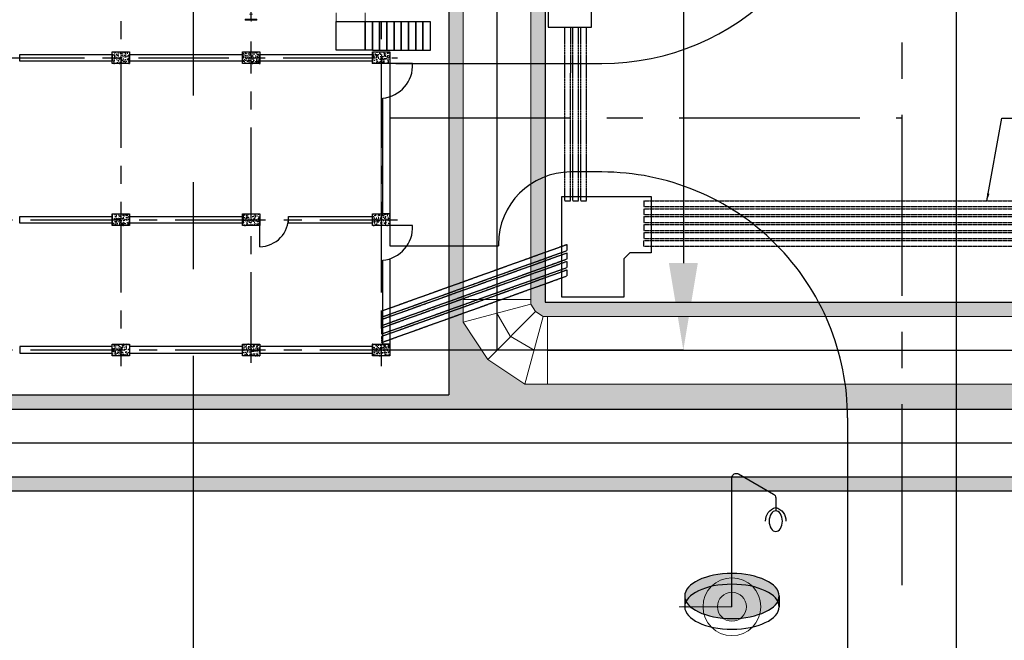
# Model space of a CAD drawing. Header units: inches. Extents: x -4968858 to -265257, y -220693 to 1871410.
# Tile 73 of 225: x -2012443 to -1978399, y 1174561 to 1196006. Entities that reach past the tile are written whole.
import ezdxf

# ---------------------------------------------------------------- set-up
doc = ezdxf.new("R2010")
doc.units = ezdxf.units.IN
doc.header["$MEASUREMENT"] = 0
doc.header["$PDSIZE"] = 0.25
for name, pattern in [('CENTER', [2, 1.25, -0.25, 0.25, -0.25]), ('CONTINOUS', [0]), ('HIDDEN', [0.375, 0.25, -0.125]), ('PHANTOM', [2.5, 1.25, -0.25, 0.25, -0.25, 0.25, -0.25])]:
    doc.linetypes.add(name, pattern=pattern)
for name, color, linetype in [('0-7-COL', 2, 'CENTER'), ('0-CW RETURN', 1, 'Continuous'), ('0-CW SUPPLY', 4, 'Continuous'), ('CW PH Elevation', 7, 'Continuous'), ('ductbank', 100, 'Continuous'), ('ENCASING', 144, 'Continuous'), ('grid-20m', 53, 'Continuous'), ('PH Column', 6, 'Continuous'), ('PH Plan', 7, 'Continuous'), ('road', 1, 'Continuous')]:
    doc.layers.add(name, color=color, linetype=linetype)
doc.layers.add('CEN', color=120, linetype='CENTER', lineweight=13)
doc.layers.add('P', color=250, linetype='Continuous', lineweight=100)
doc.styles.add('ROMANS', font='romans.shx', dxfattribs={"width": 0.8})
doc.styles.get("Standard").update_dxf_attribs({"font": 'romans.shx', "height": 1000})
doc.styles.add('tmpl-notes', font='simplex.shx', dxfattribs={"width": 0.75})
doc.dimstyles.get("Standard").update_dxf_attribs({"dimtxt": 0.18, "dimasz": 0.18, "dimexe": 0.18, "dimexo": 0.0625, "dimgap": 0.09, "dimtad": 0, "dimtih": 1, "dimtoh": 1, "dimdec": 4, "dimzin": 0, "dimdsep": 46, "dimtxsty": 'Standard', "dimcen": 0.09, "dimadec": 0, "dimazin": 0, "dimtfac": 1, "dimtdec": 4, "dimtofl": 0, "dimtmove": 0, "dimatfit": 3, "dimfxl": 0, "dimtolj": 1, "dimtzin": 0, "dimarcsym": 0})
doc.dimstyles.new('STANDARD1', dxfattribs={"dimtxt": 210, "dimasz": 250, "dimexe": 0, "dimexo": 100, "dimgap": 50, "dimtad": 0, "dimdec": 0, "dimzin": 0, "dimdsep": 46, "dimtxsty": 'ROMANS', "dimcen": 0, "dimclrd": 6, "dimclre": 6, "dimclrt": 7, "dimadec": 0, "dimazin": 0, "dimtfac": 1, "dimtdec": 0, "dimtofl": 0, "dimtmove": 0, "dimatfit": 3, "dimfxl": 0, "dimtolj": 1, "dimtzin": 0, "dimarcsym": 0})
doc.dimstyles.new('Vyom', dxfattribs={"dimtxt": 0.5, "dimasz": 0.5, "dimexe": 0.18, "dimexo": 0.0625, "dimgap": 0.09, "dimtad": 0, "dimtih": 1, "dimtoh": 1, "dimdec": 1, "dimzin": 0, "dimdsep": 46, "dimtxsty": 'tmpl-notes', "dimcen": 0.09, "dimadec": 0, "dimazin": 0, "dimtfac": 1, "dimtdec": 1, "dimtofl": 0, "dimtmove": 0, "dimatfit": 3, "dimfxl": 0, "dimtolj": 1, "dimtzin": 0, "dimarcsym": 0})

# ---------------------------------------------------------------- blocks, each defined once
blk = doc.blocks.new('column MCC')
at = {"layer": 'PH Column'}
h = blk.add_hatch(dxfattribs=at)
h.set_pattern_fill('AR-CONC', color=256, style=0)
h.set_pattern_definition([(50, (0, 0), (182.184668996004, -15.93908553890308), [19.05, -209.55]), (355, (0, 0), (-35.24282597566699, 191.05664288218), [15.24, -167.64]), (100.451, (15.182, -1.328249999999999), (146.9425016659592, 175.1166878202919), [16.19, -178.09]), (46.18419999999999, (0, 50.8), (271.0790408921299, -42.04232793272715), [28.575, -314.325]), (96.6356, (22.5899, 47.2965), (237.4042344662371, 247.4255558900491), [24.285, -267.135]), (351.1840000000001, (0, 50.8), (237.4046058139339, 247.4251178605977), [22.86, -251.46]), (21, (25.4, 38.1), (151.6148798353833, -102.2655185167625), [19.05, -209.55]), (326, (25.4, 38.1), (61.80202834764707, 184.1879661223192), [15.24, -167.64]), (71.45140000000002, (38.0345, 29.5779), (213.4164907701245, 81.92285771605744), [16.19, -178.09]), (37.50000000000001, (0, 0), (3.088603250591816, 84.55503887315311), [0, -165.608, 0, -170.18, 0, -168.275]), (7.499999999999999, (0, 0), (66.81966251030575, 100.1805748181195), [0, -97.028, 0, -161.798, 0, -64.135]), (327.5, (-56.642, 0), (135.5905951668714, -5.728743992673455), [0, -63.5, 0, -198.12, 0, -262.89]), (317.5, (-82.042, 0), (148.129181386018, 25.42649103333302), [0, -82.55, 0, -131.572, 0, -186.69])])
h.paths.add_polyline_path([(728221.5765489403, 86691.56342554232), (728221.5765489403, 87091.5634255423), (727621.5765489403, 87091.5634255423), (727621.5765489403, 86691.56342554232)])
blk.add_lwpolyline([(727621.5765489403, 87091.5634255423), (728221.5765489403, 87091.5634255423), (728221.5765489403, 86691.56342554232), (727621.5765489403, 86691.56342554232)], close=True, dxfattribs=at)
blk = doc.blocks.new('CWPH Col2')
at = {"layer": '0-7-COL', "linetype": 'CONTINOUS', "lineweight": 15}
for p, q in [((1313133.405777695, 273239.2329606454), (1313133.405777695, 272735.5846734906)), ((1313079.773421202, 272987.408817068), (1313187.038134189, 272987.408817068))]:
    blk.add_line(p, q, dxfattribs=at)
at = {"layer": 'CW PH Elevation', "color": 1, "linetype": 'CONTINOUS', "lineweight": 15}
for points in [[(1312933.405777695, 273187.408817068), (1313333.405777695, 273187.408817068), (1313333.405777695, 273159.408817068), (1312933.405777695, 273159.408817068)], [(1313125.405777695, 273159.408817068), (1313141.405777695, 273159.408817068), (1313141.405777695, 272815.408817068), (1313125.405777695, 272815.408817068)], [(1312933.405777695, 272815.408817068), (1313333.405777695, 272815.408817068), (1313333.405777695, 272787.408817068), (1312933.405777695, 272787.408817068)]]:
    blk.add_lwpolyline(points, close=True, dxfattribs=at)
blk = doc.blocks.new('A$C0E862E05')
at = {"linetype": 'CONTINOUS', "lineweight": 15}
for p, q in [((956.7621431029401, 16999.9988864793), (956.7620923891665, 16700.10857789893)), ((1956.76214310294, 16999.9988864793), (1956.762092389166, 16700.1085778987))]:
    blk.add_line(p, q, dxfattribs=at)
for points in [[(100.4814912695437, 25197.41454073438), (100.4814912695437, 28149.99746481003), (350.4814912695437, 28149.99746481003), (350.4814912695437, 25249.9974648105)], [(100.4814912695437, 19597.4146128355), (100.4814912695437, 23650.66541711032), (350.4814912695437, 23650.66541711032), (350.4814912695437, 19649.99753691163)]]:
    blk.add_lwpolyline(points)
for points in [[(-1043.23785689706, 16999.9988864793), (-1293.23785689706, 16999.9988864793), (-1293.23785689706, 17999.9988864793), (-1043.23785689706, 17999.9988864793)], [(-793.2378568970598, 16999.9988864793), (-1043.23785689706, 16999.9988864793), (-1043.23785689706, 17999.9988864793), (-793.2378568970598, 17999.9988864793)], [(-543.2378568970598, 16999.9988864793), (-793.2378568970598, 16999.9988864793), (-793.2378568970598, 17999.9988864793), (-543.2378568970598, 17999.9988864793)], [(-293.2378568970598, 16999.9988864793), (-543.2378568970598, 16999.9988864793), (-543.2378568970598, 17999.9988864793), (-293.2378568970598, 17999.9988864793)], [(-43.23785689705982, 16999.9988864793), (-293.2378568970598, 16999.9988864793), (-293.2378568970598, 17999.9988864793), (-43.23785689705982, 17999.9988864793)], [(206.7621431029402, 16999.9988864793), (-43.23785689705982, 16999.9988864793), (-43.23785689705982, 17999.9988864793), (206.7621431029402, 17999.9988864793)], [(456.7621431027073, 16999.9988864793), (206.7621431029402, 16999.9988864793), (206.7621431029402, 17999.9988864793), (456.7621431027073, 17999.9988864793)], [(706.7621431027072, 16999.9988864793), (456.7621431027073, 16999.9988864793), (456.7621431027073, 17999.9988864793), (706.7621431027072, 17999.9988864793)], [(956.7621431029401, 16999.9988864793), (706.7621431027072, 16999.9988864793), (706.7621431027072, 17995.16298403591), (956.7621431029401, 17995.16298403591)], [(1956.76214310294, 16999.9988864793), (956.7621431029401, 16999.9988864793), (956.7621431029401, 17995.16298403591), (1956.76214310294, 17995.16298403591)]]:
    blk.add_lwpolyline(points, close=True)
at = {"layer": '0-7-COL', "ltscale": 2500}
for p, q in [((399.9463161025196, -6763.846606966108), (399.9463161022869, 28910.58778742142)), ((4899.946316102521, 28791.08379673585), (4899.946316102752, 17689.40817002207)), ((9399.946316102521, -6763.846606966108), (9399.946316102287, 28910.58778742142)), ((17522.97495792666, 28349.99884216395), (-162.3301661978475, 28349.99709635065)), ((17522.97495792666, 23849.99884216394), (-162.3301661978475, 23849.99709635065)), ((13789.34118565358, 18249.99888894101), (-162.3301661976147, 18249.99712317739))]:
    blk.add_line(p, q, dxfattribs=at)
at = {"layer": 'CW PH Elevation'}
for points in [[(700.4814912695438, 28234.99803670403), (4600.481491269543, 28234.99835259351), (4600.481491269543, 28464.99835259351), (700.4814912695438, 28464.99803670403)], [(5200.481491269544, 28234.99803670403), (9100.481491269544, 28234.99835259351), (9100.481491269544, 28464.99835259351), (5200.481491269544, 28464.99803670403)], [(9700.481491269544, 28234.99803670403), (12900.48149126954, 28234.99835259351), (12900.48149126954, 28464.99835259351), (9700.481491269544, 28464.99803670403)], [(700.4809384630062, 23964.99670139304), (3609.131002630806, 23964.99638550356), (3609.131002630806, 23734.99638550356), (700.4809384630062, 23734.99670139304)], [(5200.480938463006, 23964.99670139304), (9100.480938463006, 23964.99638550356), (9100.480938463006, 23734.99638550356), (5200.480938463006, 23734.99670139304)], [(9700.480938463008, 23964.99670139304), (12900.480938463, 23964.99638550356), (12900.480938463, 23734.99638550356), (9700.480938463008, 23734.99670139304)], [(700.4814912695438, 18364.99704887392), (4600.481491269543, 18364.99673298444), (4600.481491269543, 18134.99673298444), (700.4814912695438, 18134.99704887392)], [(5200.481491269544, 18364.99704887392), (9100.481491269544, 18364.99673298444), (9100.481491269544, 18134.99673298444), (5200.481491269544, 18134.99704887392)], [(9700.481491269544, 18364.99704887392), (12900.48149126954, 18364.99673298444), (12900.48149126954, 18134.99673298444), (9700.481491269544, 18134.99704887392)]]:
    blk.add_lwpolyline(points, close=True, dxfattribs=at)
at = {"layer": 'PH Plan'}
for p, q in [((4600.481482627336, 24780.78174506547), (4600.481482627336, 23743.29965730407)), ((-684.8374843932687, 24049.99746483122), (352.6803715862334, 24049.9974648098)), ((-684.8374843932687, 18449.99753693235), (352.6803715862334, 18449.99753691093))]:
    blk.add_line(p, q, dxfattribs=at)
for centre, radius, start, end in [((459.9544170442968, 24108.92905809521), 1146.307738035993, 95.48012550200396, 182.9468707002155), ((4609.262057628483, 23779.69102380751), 1001.129227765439, 90.50252887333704, 182.5587715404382), ((459.9544170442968, 18508.92913019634), 1146.307738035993, 95.48012550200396, 182.9468707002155)]:
    blk.add_arc(centre, radius, start, end, dxfattribs=at)
at = {"linetype": 'CONTINOUS', "lineweight": 15, "rotation": 180}
blk.add_blockref('CWPH Col2', (1318033.357878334, 289737.407622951), dxfattribs=at)
at = {"layer": 'PH Column'}
for p in [(-727521.0950576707, -58541.5663766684), (-723021.0950576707, -58541.5663766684), (-718521.0950576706, -58541.5663766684), (-727521.0950576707, -63041.5663766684), (-723021.0950576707, -63041.5663766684), (-718521.0950576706, -63041.5663766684), (-727521.0950576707, -68641.5663766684), (-723021.0950576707, -68641.5663766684), (-718521.0950576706, -68641.5663766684)]:
    blk.add_blockref('column MCC', p, dxfattribs=at)
blk = doc.blocks.new('*D132')
at = {"color": 4, "linetype": 'ByBlock', "lineweight": -2}
for p, q in [((-1998419.431060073, 1218943.569378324), (-1989496.320013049, 1218943.569378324)), ((-1989496.500013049, 1215943.569378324), (-1989496.500013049, 1187593.571238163)), ((-1999379.774359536, 1184593.571238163), (-1989496.320013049, 1184593.571238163))]:
    blk.add_line(p, q, dxfattribs=at)
at = {"color": 4, "linetype": 'CONTINOUS', "lineweight": 15}
for points in [[(-1989996.500013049, 1215943.569378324), (-1988996.500013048, 1215943.569378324), (-1989496.500013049, 1218943.569378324)], [(-1989996.500013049, 1187593.571238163), (-1988996.500013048, 1187593.571238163), (-1989496.500013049, 1184593.571238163)]]:
    blk.add_solid(points, dxfattribs=at)
at = {"layer": 'Defpoints', "color": 0, "linetype": 'CONTINOUS', "lineweight": 15}
for p in [(-1998419.493560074, 1218943.569378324), (-1999379.836859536, 1184593.571238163), (-1989496.500013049, 1184593.571238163)]:
    blk.add_point(p, dxfattribs=at)
at = {"color": 2, "linetype": 'CONTINOUS', "lineweight": 15, "insert": (-1991996.500013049, 1201768.570308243), "char_height": 3000, "attachment_point": 5, "rotation": 90, "style": 'ROMANS'}
blk.add_mtext('\\A1;34350', dxfattribs=at)
blk = doc.blocks.new('A$C5402730F')
at = {"layer": 'ENCASING'}
h = blk.add_hatch(dxfattribs=at)
h.set_pattern_fill('AR-CONC', color=256, scale=0.15)
h.set_pattern_definition([(50, (-1272.744835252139, -250.1670191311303), (1.07589027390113, -0.0941282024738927), [0.1125, -1.2375]), (355, (-1272.744835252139, -250.1670191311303), (-0.2081270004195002, 1.128288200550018), [0.09, -0.99]), (100.45144446, (-1272.655177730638, -250.1748631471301), (0.8677632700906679, 1.034159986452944), [0.095610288, -1.051713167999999]), (46.18420000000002, (-1272.744835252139, -249.8670191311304), (1.600861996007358, -0.2482789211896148), [0.1687499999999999, -1.856249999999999]), (96.63563548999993, (-1272.611430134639, -249.8877090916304), (1.401992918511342, 1.461177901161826), [0.143415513, -1.577570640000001]), (351.1841639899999, (-1272.744835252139, -249.8670191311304), (1.401992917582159, 1.461177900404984), [0.1350000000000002, -1.4850000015]), (21, (-1272.594835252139, -249.9420191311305), (0.8953605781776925, -0.6039283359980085), [0.1125, -1.2375]), (326, (-1272.594835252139, -249.9420191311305), (0.3649729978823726, 1.087725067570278), [0.09, -0.99]), (71.45144474, (-1272.520221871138, -249.9923464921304), (1.260333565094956, 0.4837967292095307), [0.095610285, -1.051713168]), (37.50000000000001, (-1272.744835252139, -250.1670191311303), (0.018239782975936, 0.4993407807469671), [0, -0.9780000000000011, 0, -1.005000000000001, 0, -0.9937500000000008]), (7.499999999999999, (-1272.744835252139, -250.1670191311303), (0.3946043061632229, 0.5916175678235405), [0, -0.5730000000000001, 0, -0.9554999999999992, 0, -0.37875]), (327.5, (-1273.079335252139, -250.1670191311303), (0.8007336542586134, -0.0338323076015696), [0, -0.3750000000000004, 0, -1.169999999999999, 0, -1.552500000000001]), (317.5, (-1273.229335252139, -250.1670191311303), (0.8747792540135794, 0.1501574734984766), [0, -0.4875, 0, -0.7770000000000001, 0, -1.1025])])
h.paths.add_polyline_path([(38.21224559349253, 17.56248831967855), (38.21224559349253, 17.0362196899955), (38.9225839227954, 16.73340472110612), (38.92266479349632, -8.834184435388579), (39.09364120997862, -9.090542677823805), (39.3571870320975, -9.261519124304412), (39.50641479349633, -9.261519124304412), (39.50641479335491, -8.761519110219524), (39.42274559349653, -8.761519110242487), (39.4227455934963, 17.56248831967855)])
h = blk.add_hatch(dxfattribs=at)
h.set_pattern_fill('AR-CONC', color=256, scale=0.15)
h.set_pattern_definition([(50, (-1272.744835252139, -250.167019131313), (1.07589027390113, -0.0941282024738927), [0.1125, -1.2375]), (355, (-1272.744835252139, -250.167019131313), (-0.2081270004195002, 1.128288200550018), [0.09, -0.99]), (100.45144446, (-1272.655177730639, -250.174863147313), (0.8677632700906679, 1.034159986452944), [0.095610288, -1.051713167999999]), (46.18420000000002, (-1272.744835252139, -249.8670191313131), (1.600861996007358, -0.2482789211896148), [0.1687499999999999, -1.856249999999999]), (96.63563548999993, (-1272.611430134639, -249.887709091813), (1.401992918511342, 1.461177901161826), [0.143415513, -1.577570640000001]), (351.1841639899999, (-1272.744835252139, -249.8670191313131), (1.401992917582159, 1.461177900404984), [0.1350000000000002, -1.4850000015]), (21, (-1272.594835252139, -249.942019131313), (0.8953605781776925, -0.6039283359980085), [0.1125, -1.2375]), (326, (-1272.594835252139, -249.942019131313), (0.3649729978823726, 1.087725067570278), [0.09, -0.99]), (71.45144474, (-1272.520221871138, -249.9923464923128), (1.260333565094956, 0.4837967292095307), [0.095610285, -1.051713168]), (37.50000000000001, (-1272.744835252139, -250.167019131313), (0.018239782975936, 0.4993407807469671), [0, -0.9780000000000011, 0, -1.005000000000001, 0, -0.9937500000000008]), (7.499999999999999, (-1272.744835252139, -250.167019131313), (0.3946043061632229, 0.5916175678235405), [0, -0.5730000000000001, 0, -0.9554999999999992, 0, -0.37875]), (327.5, (-1273.079335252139, -250.167019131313), (0.8007336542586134, -0.0338323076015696), [0, -0.3750000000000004, 0, -1.169999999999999, 0, -1.552500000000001]), (317.5, (-1273.229335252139, -250.167019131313), (0.8747792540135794, 0.1501574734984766), [0, -0.4875, 0, -0.7770000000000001, 0, -1.1025])])
h.paths.add_polyline_path([(10.50932767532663, -11.96151910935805), (36.08758392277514, -11.96151910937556), (36.08758392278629, 3.619980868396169), (36.58758392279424, 3.619980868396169), (36.58766479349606, -9.459845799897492), (37.44254687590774, -10.74163701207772), (38.72433808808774, -11.59651909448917), (39.4795903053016, -11.59651910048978), (109.4271647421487, -11.59651910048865), (109.4271647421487, -12.46151910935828), (10.50932767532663, -12.46151910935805)])
h.paths.add_polyline_path([(99.44449309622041, -11.64475000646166), (101.0680011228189, -11.64475000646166), (101.0680011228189, -12.3935067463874), (99.44449309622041, -12.3935067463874)], flags=16)
h = blk.add_hatch(dxfattribs=at)
h.set_pattern_fill('AR-CONC', color=256, scale=0.15)
h.set_pattern_definition([(50, (-1272.74499692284, -250.1670191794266), (1.07589027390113, -0.0941282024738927), [0.1125, -1.2375]), (355, (-1272.74499692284, -250.1670191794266), (-0.2081270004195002, 1.128288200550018), [0.09, -0.99]), (100.45144446, (-1272.65533940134, -250.1748631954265), (0.8677632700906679, 1.034159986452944), [0.095610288, -1.051713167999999]), (46.18420000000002, (-1272.74499692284, -249.8670191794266), (1.600861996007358, -0.2482789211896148), [0.1687499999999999, -1.856249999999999]), (96.63563548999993, (-1272.61159180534, -249.8877091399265), (1.401992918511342, 1.461177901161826), [0.143415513, -1.577570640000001]), (351.1841639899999, (-1272.74499692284, -249.8670191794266), (1.401992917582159, 1.461177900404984), [0.1350000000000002, -1.4850000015]), (21, (-1272.59499692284, -249.9420191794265), (0.8953605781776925, -0.6039283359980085), [0.1125, -1.2375]), (326, (-1272.59499692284, -249.9420191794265), (0.3649729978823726, 1.087725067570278), [0.09, -0.99]), (71.45144474, (-1272.52038354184, -249.9923465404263), (1.260333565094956, 0.4837967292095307), [0.095610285, -1.051713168]), (37.50000000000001, (-1272.74499692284, -250.1670191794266), (0.018239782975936, 0.4993407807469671), [0, -0.9780000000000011, 0, -1.005000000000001, 0, -0.9937500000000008]), (7.499999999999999, (-1272.74499692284, -250.1670191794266), (0.3946043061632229, 0.5916175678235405), [0, -0.5730000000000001, 0, -0.9554999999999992, 0, -0.37875]), (327.5, (-1273.07949692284, -250.1670191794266), (0.8007336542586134, -0.0338323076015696), [0, -0.3750000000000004, 0, -1.169999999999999, 0, -1.552500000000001]), (317.5, (-1273.22949692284, -250.1670191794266), (0.8747792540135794, 0.1501574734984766), [0, -0.4875, 0, -0.7770000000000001, 0, -1.1025])])
h.paths.add_polyline_path([(142.9465030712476, -17.3090191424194), (142.9465030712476, -15.04351914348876), (143.861868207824, -15.04351914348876), (143.861868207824, -12.21451914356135), (138.918244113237, -12.21451914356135), (138.918244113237, -8.761519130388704), (39.42258392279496, -8.761519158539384), (39.42258392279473, -9.261519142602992), (137.9976098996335, -9.261542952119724), (138.41824411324, -10.42907054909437), (137.9976098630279, -11.59649533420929), (137.4115030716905, -11.59651914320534), (137.4115030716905, -12.71451914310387), (143.0319042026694, -12.71451964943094), (143.3618682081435, -13.62901914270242), (143.0324800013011, -14.54351914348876), (142.4465026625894, -14.54351914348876), (142.446502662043, -17.30901914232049)])
h = blk.add_hatch(dxfattribs=at)
h.set_pattern_fill('AR-CONC', color=256, scale=0.15, angle=1.27e-14)
h.set_pattern_definition([(50.00000000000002, (-1272.74482624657, -250.1670190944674), (1.07589027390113, -0.0941282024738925), [0.1125000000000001, -1.237500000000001]), (355, (-1272.74482624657, -250.1670190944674), (-0.2081270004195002, 1.128288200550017), [0.09, -0.99]), (100.4514444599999, (-1272.655168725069, -250.1748631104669), (0.8677632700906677, 1.034159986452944), [0.0956102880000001, -1.051713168]), (46.1842, (-1272.74482624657, -249.8670190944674), (1.600861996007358, -0.2482789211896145), [0.16875, -1.856249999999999]), (96.63563548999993, (-1272.611421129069, -249.8877090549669), (1.401992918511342, 1.461177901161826), [0.143415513, -1.577570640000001]), (351.1841639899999, (-1272.74482624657, -249.8670190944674), (1.401992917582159, 1.461177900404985), [0.135, -1.485000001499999]), (21, (-1272.594826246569, -249.942019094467), (0.8953605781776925, -0.6039283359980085), [0.1125, -1.2375]), (326.0000000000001, (-1272.594826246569, -249.942019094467), (0.3649729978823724, 1.087725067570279), [0.09, -0.99]), (71.45144474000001, (-1272.520212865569, -249.9923464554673), (1.260333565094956, 0.4837967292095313), [0.0956102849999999, -1.051713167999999]), (37.50000000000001, (-1272.74482624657, -250.1670190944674), (0.0182397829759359, 0.4993407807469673), [0, -0.978, 0, -1.005, 0, -0.99375]), (7.499999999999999, (-1272.74482624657, -250.1670190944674), (0.3946043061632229, 0.5916175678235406), [0, -0.5730000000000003, 0, -0.9554999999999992, 0, -0.3787500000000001]), (327.5, (-1273.079326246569, -250.1670190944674), (0.8007336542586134, -0.0338323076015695), [0, -0.3750000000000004, 0, -1.169999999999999, 0, -1.552500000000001]), (317.5, (-1273.22932624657, -250.1670190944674), (0.8747792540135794, 0.1501574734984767), [0, -0.4875, 0, -0.7770000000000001, 0, -1.1025])])
h.paths.add_polyline_path([(99.44450210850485, -11.64475000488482), (99.44450210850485, -12.39350674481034)], flags=16)
h.paths.add_polyline_path([(43.10448743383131, -11.59651909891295), (43.10448743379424, -11.72790292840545), (43.17445403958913, -11.72790292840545), (43.03452082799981, -11.84451393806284), (43.1044874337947, -11.84451393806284), (43.10448743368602, -12.22790284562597), (43.17445403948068, -12.22790284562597), (43.03452082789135, -12.34451385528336), (43.10448743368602, -12.34451385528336), (43.10448743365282, -12.4615191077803), (109.4271737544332, -12.4615191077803), (109.4271737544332, -11.59651909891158)])
h = blk.add_hatch(dxfattribs=at)
h.set_pattern_fill('AR-CONC', color=256, scale=0.15)
h.set_pattern_definition([(50, (-1272.744835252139, -250.1670191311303), (1.07589027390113, -0.0941282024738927), [0.1125, -1.2375]), (355, (-1272.744835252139, -250.1670191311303), (-0.2081270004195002, 1.128288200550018), [0.09, -0.99]), (100.45144446, (-1272.655177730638, -250.1748631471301), (0.8677632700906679, 1.034159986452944), [0.095610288, -1.051713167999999]), (46.18420000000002, (-1272.744835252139, -249.8670191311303), (1.600861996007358, -0.2482789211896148), [0.1687499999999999, -1.856249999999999]), (96.63563548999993, (-1272.611430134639, -249.8877090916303), (1.401992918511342, 1.461177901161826), [0.143415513, -1.577570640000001]), (351.1841639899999, (-1272.744835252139, -249.8670191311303), (1.401992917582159, 1.461177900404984), [0.1350000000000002, -1.4850000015]), (21, (-1272.594835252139, -249.9420191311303), (0.8953605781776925, -0.6039283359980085), [0.1125, -1.2375]), (326, (-1272.594835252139, -249.9420191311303), (0.3649729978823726, 1.087725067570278), [0.09, -0.99]), (71.45144474, (-1272.520221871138, -249.9923464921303), (1.260333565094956, 0.4837967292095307), [0.095610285, -1.051713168]), (37.50000000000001, (-1272.744835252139, -250.1670191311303), (0.018239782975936, 0.4993407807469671), [0, -0.9780000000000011, 0, -1.005000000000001, 0, -0.9937500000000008]), (7.499999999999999, (-1272.744835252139, -250.1670191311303), (0.3946043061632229, 0.5916175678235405), [0, -0.5730000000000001, 0, -0.9554999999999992, 0, -0.37875]), (327.5, (-1273.079335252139, -250.1670191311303), (0.8007336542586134, -0.0338323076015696), [0, -0.3750000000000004, 0, -1.169999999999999, 0, -1.552500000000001]), (317.5, (-1273.229335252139, -250.1670191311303), (0.8747792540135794, 0.1501574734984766), [0, -0.4875, 0, -0.7770000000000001, 0, -1.1025])])
h.paths.add_polyline_path([(10.50932767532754, -14.79651907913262), (10.50932767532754, -15.29651907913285), (108.927164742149, -15.29651907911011), (108.9271647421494, -15.79651907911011), (109.4271647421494, -15.79651907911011), (109.4271647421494, -14.79651907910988)])
at = {"layer": '0-CW RETURN', "color": 1, "linetype": 'Continuous'}
for p, q in [((-33.74482629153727, -12.46151912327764), (127.8321737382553, -12.46151912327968)), ((-33.74482629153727, -14.79651909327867), (125.4176737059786, -14.79651909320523))]:
    blk.add_line(p, q, dxfattribs=at)
at = {"layer": '0-CW SUPPLY', "color": 2, "linetype": 'CENTER', "lineweight": -3, "ltscale": 2500}
for p, q in [((37.75516479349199, 16.73340472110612), (37.75516479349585, -10.42901909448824)), ((39.50641479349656, -10.42901909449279), (137.9972726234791, -10.42901909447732)), ((-33.74482629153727, -13.62901914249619), (143.0321737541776, -13.62901914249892))]:
    blk.add_line(p, q, dxfattribs=at)
at = {"layer": '0-CW SUPPLY', "color": 4, "linetype": 'Continuous', "lineweight": 9, "ltscale": 2500}
for p, q in [((38.9225839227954, 16.73340472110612), (38.92258392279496, -8.704593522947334)), ((36.58758392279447, 3.619980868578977), (36.58758392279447, -8.704593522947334)), ((36.58766479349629, -8.677769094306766), (36.58766479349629, -9.459845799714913)), ((38.92266479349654, -8.677769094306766), (36.58766479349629, -8.677769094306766)), ((38.92266479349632, -8.834184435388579), (36.58766479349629, -9.459845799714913)), ((38.92266479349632, -8.677769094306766), (38.92266479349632, -8.834184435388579)), ((39.09364120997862, -9.090542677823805), (38.92266479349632, -8.834184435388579)), ((39.09364120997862, -9.090542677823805), (37.44254687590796, -10.74163701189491)), ((39.34999945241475, -9.261519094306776), (39.09364120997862, -9.090542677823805)), ((37.44254687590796, -10.74163701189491), (36.58766479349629, -9.459845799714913)), ((38.72433808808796, -11.59651909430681), (39.34999945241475, -9.261519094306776)), ((39.50641479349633, -9.261519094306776), (39.34999945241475, -9.261519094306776)), ((39.50641479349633, -9.261519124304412), (39.3571870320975, -9.261519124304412)), ((39.50641479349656, -9.261095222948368), (39.50641479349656, -11.59651911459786)), ((39.50641479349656, -9.261519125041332), (137.9972721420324, -9.261519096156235)), ((39.50641479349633, -10.42901909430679), (37.75516479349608, -10.42901909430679)), ((39.50641479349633, -10.42901909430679), (39.0443563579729, -10.42901909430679)), ((38.72433808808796, -11.59651909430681), (37.44254687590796, -10.74163701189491)), ((39.50641479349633, -11.59651909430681), (38.72433808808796, -11.59651909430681)), ((39.50641479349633, -11.59651906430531), (38.73152568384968, -11.59651906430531)), ((39.50641479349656, -11.59651911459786), (131.9526737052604, -11.59651910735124))]:
    blk.add_line(p, q, dxfattribs=at)
at = {"layer": 'CEN', "color": 2, "linetype": 'CENTER'}
for p, q in [((37.75516479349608, -8.677769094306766), (37.75516479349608, -10.42901909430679)), ((38.21722324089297, -9.940136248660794), (37.75516479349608, -9.147015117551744)), ((39.03716877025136, -10.42901909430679), (38.21722324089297, -9.940136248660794))]:
    blk.add_line(p, q, dxfattribs=at)
at = {"layer": 'ENCASING'}
for p, q in [((39.4225839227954, 17.56248831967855), (39.42258392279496, -8.761519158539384)), ((36.08758392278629, 3.619980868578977), (36.08758392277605, -11.96151910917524)), ((39.42258392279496, -8.761519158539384), (138.918414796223, -8.761519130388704)), ((-33.74482629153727, -11.96151910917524), (36.08758392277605, -11.96151910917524))]:
    blk.add_line(p, q, dxfattribs=at)
blk.add_lwpolyline([(108.927164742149, -15.29651907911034), (-33.74482629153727, -15.29651907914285)], dxfattribs=at)
blk = doc.blocks.new('A$C66CA2C00')
at = {"lineweight": -3}
h = blk.add_hatch(color=7, dxfattribs=at)
edge = h.paths.add_edge_path()
edge.add_ellipse((0, 123.5080686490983), major_axis=(-544.159198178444, 0), ratio=0.4759064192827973, start_angle=0, end_angle=359.9999999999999)
at = {"color": 7, "lineweight": -3}
for p, q in [((-74.79566550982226, 1529.004460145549), (-479.9338190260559, 1297.636572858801)), ((0, 0), (0, 1485.585858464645)), ((-505.1381535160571, 1254.217971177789), (-505.1381535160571, 1104.788724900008)), ((-544.159198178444, 123.5080686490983), (-544.159198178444, 0)), ((544.159198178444, 123.5080686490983), (544.159198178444, 0))]:
    blk.add_line(p, q, dxfattribs=at)
for centre, radius, start, end in [((-50, 1485.585858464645), 50, 0, 119.7299930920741), ((-455.1381535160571, 1254.217971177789), 50, 119.7299930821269, 180), ((-458.8390331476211, 987.1609764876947), 163.963380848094, 106.4019890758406, 181.1242899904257), ((-551.4372738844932, 987.1609764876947), 163.963380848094, 358.8757100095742, 73.5980109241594)]:
    blk.add_arc(centre, radius, start, end, dxfattribs=at)
for centre, major_axis, ratio in [((-505.1381535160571, 985.5960074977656), (0, 119.1927174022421), 0.6369852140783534), ((0, 123.5080686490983), (-544.159198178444, 0), 0.4759064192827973), ((0, 0), (-544.159198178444, 0), 0.4759064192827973)]:
    blk.add_ellipse(centre, major_axis=major_axis, ratio=ratio, dxfattribs=at)
blk = doc.blocks.new('MAST')
at = {"linetype": 'CONTINOUS', "lineweight": 15}
h = blk.add_hatch(color=240, dxfattribs=at)
h.dxf.hatch_style = 1
h.paths.add_polyline_path([(1316913.447050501, 230878.454559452, 1), (1317913.447050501, 230878.454559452, 1)])
for radius in [1000, 500]:
    blk.add_circle((1317413.447050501, 230878.454559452), radius, dxfattribs=at)
blk.add_leader([(1319238.411240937, 230878.454559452), (1317413.447050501, 230878.454559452)], dimstyle='Vyom', override={"dimasz": 500, "dimarcsym": 1}, dxfattribs=at)
blk = doc.blocks.new('A$C27A64344')
at = {"color": 7, "lineweight": -3, "xscale": -3, "yscale": 3, "zscale": 3}
blk.add_blockref('A$C66CA2C00', (18625.00000000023, 330878.4545594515), dxfattribs=at)
at = {"linetype": 'CONTINOUS', "lineweight": 15, "rotation": 180}
blk.add_blockref('MAST', (1336038.447050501, 561756.9091189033), dxfattribs=at)
blk = doc.blocks.new('CABLE TRENCH')
for p, q in [((1054341.902660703, 232571.3333803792), (1057428.15124695, 232571.3333803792)), ((1054341.902660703, 229093.4660644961), (1054341.902660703, 232571.3333803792)), ((1057428.15124695, 232571.3333803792), (1057428.15124695, 230616.8400535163))]:
    blk.add_line(p, q)
blk.add_lwpolyline([(1053861.588710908, 238422.5371886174), (1055361.588710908, 238422.5371886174), (1055361.588710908, 239922.5371886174), (1053861.588710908, 239922.5371886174)], close=True)
blk.add_lwpolyline([(1057428.15124695, 230616.8400535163), (1056687.477288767, 230616.8400535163), (1056487.477288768, 230416.8400535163), (1056487.477288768, 229093.4660644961), (1054341.902660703, 229093.4660644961)])
at = {"layer": 'ductbank', "linetype": 'HIDDEN'}
for p, q in [((1054441.304531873, 232419.9406133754), (1054445.309613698, 238422.5371886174)), ((1054641.304531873, 232419.9406133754), (1054645.309613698, 238422.5371886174)), ((1054716.304531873, 232419.9406133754), (1054720.309613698, 238422.5371886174)), ((1054916.304531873, 232419.9406133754), (1054920.309613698, 238422.5371886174)), ((1054991.304531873, 232419.9406133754), (1054995.309613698, 238422.5371886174)), ((1055191.304531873, 232419.9406133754), (1055195.309613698, 238422.5371886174)), ((1057179.673299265, 232422.6003879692), (1071207.277240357, 232422.6003879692)), ((1057179.673299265, 232422.6003879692), (1057179.673299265, 232222.6003879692)), ((1057179.673299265, 232222.6003879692), (1071207.277240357, 232222.6003879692)), ((1057179.673299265, 232147.6003879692), (1071207.277240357, 232147.6003879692)), ((1057179.673299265, 232147.6003879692), (1057179.673299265, 231947.6003879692)), ((1057179.673299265, 231947.6003879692), (1071207.277240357, 231947.6003879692)), ((1057179.673299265, 231872.6003879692), (1071207.277240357, 231872.6003879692)), ((1057179.673299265, 231672.6003879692), (1071207.277240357, 231672.6003879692)), ((1057179.673299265, 231597.6003879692), (1071207.277240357, 231597.6003879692)), ((1057179.673299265, 231597.6003879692), (1057179.673299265, 231397.6003879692)), ((1057179.673299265, 231397.6003879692), (1071207.277240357, 231397.6003879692)), ((1057179.673299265, 231322.6003879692), (1071207.277240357, 231322.6003879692)), ((1057179.673299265, 231322.6003879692), (1057179.673299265, 231122.6003879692)), ((1048106.621557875, 228615.1901466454), (1054507.595432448, 230911.6129891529)), ((1057179.673299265, 231122.6003879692), (1071207.277240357, 231122.6003879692)), ((1057179.673299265, 231047.6003879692), (1071207.277240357, 231047.6003879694)), ((1057179.673299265, 230847.6003879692), (1057179.673299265, 231047.6003879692)), ((1057179.673299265, 230847.6003879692), (1071207.277240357, 230847.6003879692)), ((1048106.621557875, 228402.7086370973), (1054507.595432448, 230699.131479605)), ((1048106.621557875, 228323.0280710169), (1054507.595432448, 230619.4509135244)), ((1048106.621557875, 228110.546561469), (1054507.595432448, 230406.9694039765)), ((1048106.621557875, 228030.8659953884), (1054507.595432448, 230327.2888378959)), ((1048106.621557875, 227818.3844858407), (1054507.595432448, 230114.8073283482)), ((1048106.621557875, 227738.7039197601), (1054507.595432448, 230035.1267622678)), ((1048106.621557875, 227526.2224102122), (1054507.595432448, 229822.6452527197)), ((1048106.621557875, 228615.1901466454), (1048106.621557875, 228402.7086370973)), ((1048106.621557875, 228323.0280710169), (1048106.621557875, 228110.5465614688)), ((1048106.621557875, 228030.8659953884), (1048106.621557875, 227818.3844858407)), ((1048106.621557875, 227738.7039197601), (1048106.621557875, 227526.2224102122))]:
    blk.add_line(p, q, dxfattribs=at)
at = {"layer": 'ductbank'}
for p, q in [((1054441.304531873, 232419.9406133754), (1054641.304531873, 232419.9406133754)), ((1054716.304531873, 232419.9406133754), (1054916.304531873, 232419.9406133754)), ((1054991.304531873, 232419.9406133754), (1055191.304531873, 232419.9406133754)), ((1057179.673299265, 231872.6003879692), (1057179.673299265, 231672.6003879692)), ((1054507.595432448, 230911.6129891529), (1054507.595432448, 230699.131479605)), ((1054507.595432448, 230619.4509135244), (1054507.595432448, 230406.9694039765)), ((1054507.595432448, 230327.2888378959), (1054507.595432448, 230114.807328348)), ((1054507.595432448, 230035.1267622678), (1054507.595432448, 229822.6452527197))]:
    blk.add_line(p, q, dxfattribs=at)
blk.add_leader([(1069039.03492542, 232422.6003879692), (1069551.025466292, 235274.553181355), (1074802.377609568, 235274.553181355)], dimstyle='STANDARD1', override={"dimscale": 1, "dimtad": 0})

msp = doc.modelspace()

# ---------------------------------------------------------------- linework, layer by layer
at = {"color": 6, "linetype": 'CENTER', "ltscale": 5000}
for p, q in [((-1981942.114338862, 1222718.56968235), (-1981942.114338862, 1175267.766719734)), ((-1999642.649514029, 1192618.56942589), (-1981942.114338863, 1192618.56942589))]:
    msp.add_line(p, q, dxfattribs=at)
at = {"linetype": 'CONTINOUS', "lineweight": 15}
msp.add_line((-1999942.114338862, 1193619.740580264), (-1999942.114338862, 1189258.58878875), dxfattribs=at)
at = {"layer": 'grid-20m', "linetype": 'PHANTOM', "ltscale": 12000}
msp.add_line((-2006442.114338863, 1754389.919342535), (-2006442.114338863, 635870.725884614), dxfattribs=at)
at = {"layer": 'P', "color": 142, "linetype": 'Continuous', "lineweight": 30}
for p, q in [((-1980067.114338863, 1219543.56973229), (-1980067.114338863, 1143004.338749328)), ((-1999642.649514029, 1194493.56942589), (-1999642.649514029, 1188193.569473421)), ((-1999442.114338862, 1194493.56942589), (-1992317.114338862, 1194493.56942589)), ((-1992317.114338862, 1190743.56942589), (-1993392.64951403, 1190743.56942589)), ((-1999642.649514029, 1188193.569473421), (-1995892.64951403, 1188193.56947342)), ((-1995892.64951403, 1188243.56942589), (-1995892.64951403, 1188193.56947342)), ((-1983817.114338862, 1182243.57227565), (-1983817.114338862, 1146231.823386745))]:
    msp.add_line(p, q, dxfattribs=at)
for centre, radius, start, end in [((-1992317.114338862, 1202993.56942589), 8500, 270, 0), ((-1993392.64951403, 1188243.56942589), 2500, 90, 179.9999999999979), ((-1992317.114338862, 1182243.56942589), 8500, 0, 90.00000000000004)]:
    msp.add_arc(centre, radius, start, end, dxfattribs=at)

# ---------------------------------------------------------------- block references
at = {"linetype": 'CONTINOUS', "lineweight": 15, "rotation": 180}
msp.add_blockref('A$C0E862E05', (-1999542.16802276, 1212943.568334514), dxfattribs=at)

# ---------------------------------------------------------------- dimensions: what is measured, and where the dimension line sits
at = {"linetype": 'CONTINOUS', "lineweight": 15}
dim = msp.add_linear_dim(base=(-1989496.500013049, 1184593.571238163), p1=(-1998419.493560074, 1218943.569378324), p2=(-1999379.836859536, 1184593.571238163), angle=90, dimstyle='Standard', override={"dimtxt": 3000, "dimasz": 3000, "dimgap": 1000, "dimtad": 1, "dimtih": 0, "dimtoh": 0, "dimdec": 0, "dimtxsty": 'ROMANS', "dimclrd": 4, "dimclre": 4, "dimclrt": 2, "dimtdec": 0, "dimfxl": 0, "dimarcsym": 1}, dxfattribs=at)
dim.commit()
dim.dimension.update_dxf_attribs({"geometry": '*D132', "text_midpoint": (-1991996.500013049, 1201768.570308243)})

# ---------------------------------------------------------------- next in the draw order: block references
at = {"layer": 'P', "color": 142, "linetype": 'Continuous', "lineweight": 30, "xscale": 1000, "yscale": 1000, "zscale": 1000}
msp.add_blockref('A$C5402730F', (-2033697.288047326, 1195010.669676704), dxfattribs=at)

# ---------------------------------------------------------------- next in the draw order: block references
at = {"linetype": 'CONTINOUS', "lineweight": 15}
msp.add_blockref('A$C27A64344', (-2006442.114338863, 844843.569682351), dxfattribs=at)
at = {"layer": 'road', "lineweight": 30}
msp.add_blockref('CABLE TRENCH', (-3048036.868019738, 957327.7639153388), dxfattribs=at)

doc.saveas('drawing.dxf')
